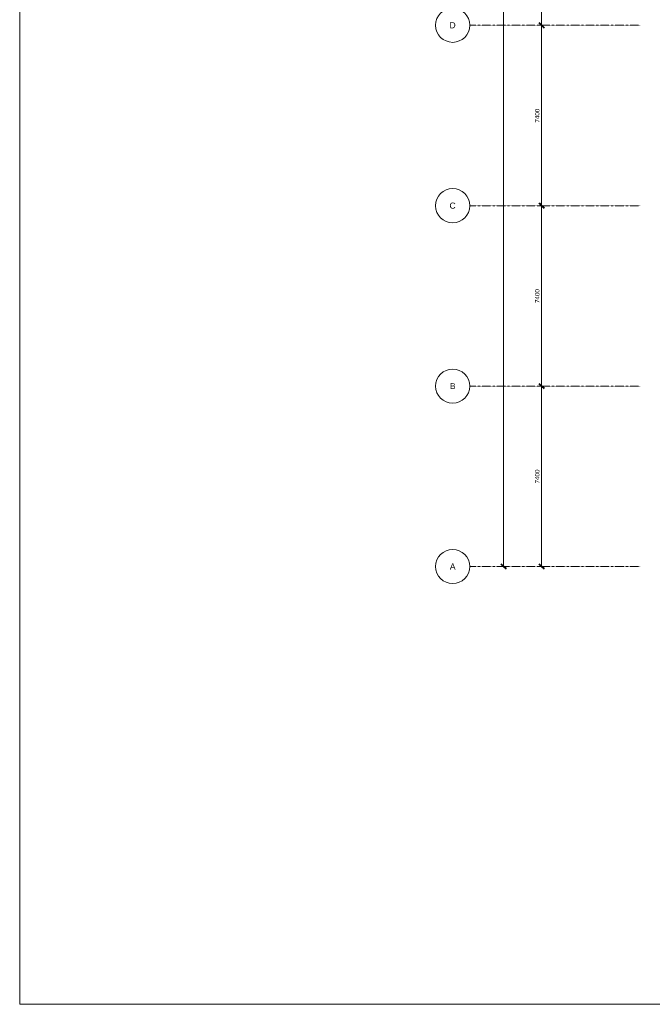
# Model space of a CAD drawing. Header units: millimetres. Extents: x 73705 to 433105, y 109410 to 279410.
# Tile 1 of 90: x 73705 to 99678, y 109410 to 149794. Entities that reach past the tile are written whole.
import ezdxf

# ---------------------------------------------------------------- set-up
doc = ezdxf.new("R2010")
doc.units = ezdxf.units.MM
doc.linetypes.add('Stramienlijn', pattern=[14, 8, -2, 2, -2])
for name, color, linetype, lineweight in [('A-ANNO-DIMS', 211, 'Continuous', 9), ('A-ANNO-DIMS-100', 211, 'Continuous', 9), ('A-DETL', 90, 'Continuous', 9), ('G-ANNO-TEXT', 231, 'Continuous', 9)]:
    doc.layers.add(name, color=color, linetype=linetype, lineweight=lineweight)
doc.styles.add('Arial', font='arial.ttf', dxfattribs={"height": 250})
doc.styles.add('Calibri', font='calibri.ttf', dxfattribs={"height": 180})
doc.dimstyles.new('maatvoering', dxfattribs={"dimscale": 304.8, "dimtxt": 211.922716, "dimasz": 0.656168, "dimexe": 0.328084, "dimexo": 0.0625, "dimgap": 0.065617, "dimtad": 1, "dimdec": 0, "dimzin": 0, "dimdsep": 46, "dimtxsty": 'Calibri', "dimblk1": 'OBLIQUE', "dimblk2": 'OBLIQUE', "dimsah": 1, "dimcen": 0.09, "dimazin": 0, "dimtfac": 1, "dimtdec": 4, "dimtix": 1, "dimtmove": 0, "dimatfit": 3, "dimfxl": 0.82021, "dimfxlon": 1, "dimtvp": 1, "dimtfill": 1, "dimtolj": 1, "dimtzin": 0, "dimarcsym": 2})

# ---------------------------------------------------------------- blocks, each defined once
blk = doc.blocks.new('DIMBLOCK111-BEGANE GROND')
at = {"layer": 'A-ANNO-DIMS-100', "lineweight": 40}
for p, q in [((95133, 156965), (95033, 157065)), ((95133, 156965), (95233, 156865)), ((95133, 149565), (95033, 149665)), ((95133, 149565), (95233, 149465))]:
    blk.add_line(p, q, dxfattribs=at)
at = {"layer": 'A-ANNO-DIMS-100'}
for p, q in [((95133, 156965), (95033, 156965)), ((95133, 156965), (95133, 149565)), ((95133, 156965), (95383, 156965)), ((95133, 149565), (95033, 149565)), ((95133, 149565), (95383, 149565))]:
    blk.add_line(p, q, dxfattribs=at)
at = {"layer": 'A-ANNO-DIMS-100', "color": 0, "insert": (94863, 152973), "char_height": 180, "width": 700.39, "attachment_point": 1, "rotation": 90, "line_spacing_factor": 1.158048, "style": 'Calibri', "bg_fill": 3, "box_fill_scale": 1.25, "bg_fill_color": 256, "bg_fill_true_color": 13158600, "bg_fill_transparency": 0}
blk.add_mtext('7400', dxfattribs=at)
blk = doc.blocks.new('_Oblique')
at = {"color": 0, "linetype": 'ByBlock', "lineweight": -2}
blk.add_line((-0.5, -0.5), (0.5, 0.5), dxfattribs=at)
blk = doc.blocks.new('DIMBLOCK112-BEGANE GROND')
at = {"layer": 'A-ANNO-DIMS-100', "lineweight": 40}
for p, q in [((95133, 149565), (95033, 149665)), ((95133, 149565), (95233, 149465)), ((95133, 142165), (95033, 142265)), ((95133, 142165), (95233, 142065))]:
    blk.add_line(p, q, dxfattribs=at)
at = {"layer": 'A-ANNO-DIMS-100'}
for p, q in [((95133, 149565), (95033, 149565)), ((95133, 149565), (95133, 142165)), ((95133, 149565), (95383, 149565)), ((95133, 142165), (95033, 142165)), ((95133, 142165), (95383, 142165))]:
    blk.add_line(p, q, dxfattribs=at)
at = {"layer": 'A-ANNO-DIMS-100', "color": 0, "insert": (94863, 145573), "char_height": 180, "width": 700.39, "attachment_point": 1, "rotation": 90, "line_spacing_factor": 1.158048, "style": 'Calibri', "bg_fill": 3, "box_fill_scale": 1.25, "bg_fill_color": 256, "bg_fill_true_color": 13158600, "bg_fill_transparency": 0}
blk.add_mtext('7400', dxfattribs=at)
blk = doc.blocks.new('DIMBLOCK113-BEGANE GROND')
at = {"layer": 'A-ANNO-DIMS-100', "lineweight": 40}
for p, q in [((95133, 142165), (95033, 142265)), ((95133, 142165), (95233, 142065)), ((95133, 134765), (95033, 134865)), ((95133, 134765), (95233, 134665))]:
    blk.add_line(p, q, dxfattribs=at)
at = {"layer": 'A-ANNO-DIMS-100'}
for p, q in [((95133, 142165), (95033, 142165)), ((95133, 142165), (95133, 134765)), ((95133, 142165), (95383, 142165)), ((95133, 134765), (95033, 134765)), ((95133, 134765), (95383, 134765))]:
    blk.add_line(p, q, dxfattribs=at)
at = {"layer": 'A-ANNO-DIMS-100', "color": 0, "insert": (94863, 138173), "char_height": 180, "width": 700.39, "attachment_point": 1, "rotation": 90, "line_spacing_factor": 1.158048, "style": 'Calibri', "bg_fill": 3, "box_fill_scale": 1.25, "bg_fill_color": 256, "bg_fill_true_color": 13158600, "bg_fill_transparency": 0}
blk.add_mtext('7400', dxfattribs=at)
blk = doc.blocks.new('DIMBLOCK114-BEGANE GROND')
at = {"layer": 'A-ANNO-DIMS-100', "lineweight": 40}
for p, q in [((95133, 134765), (95033, 134865)), ((95133, 134765), (95233, 134665)), ((95133, 127365), (95033, 127465)), ((95133, 127365), (95233, 127265))]:
    blk.add_line(p, q, dxfattribs=at)
at = {"layer": 'A-ANNO-DIMS-100'}
for p, q in [((95133, 134765), (95033, 134765)), ((95133, 134765), (95133, 127365)), ((95133, 134765), (95383, 134765)), ((95133, 127365), (95033, 127365)), ((95133, 127365), (95383, 127365))]:
    blk.add_line(p, q, dxfattribs=at)
at = {"layer": 'A-ANNO-DIMS-100', "color": 0, "insert": (94863, 130773), "char_height": 180, "width": 700.39, "attachment_point": 1, "rotation": 90, "line_spacing_factor": 1.158048, "style": 'Calibri', "bg_fill": 3, "box_fill_scale": 1.25, "bg_fill_color": 256, "bg_fill_true_color": 13158600, "bg_fill_transparency": 0}
blk.add_mtext('7400', dxfattribs=at)
blk = doc.blocks.new('DIMBLOCK115-BEGANE GROND')
at = {"layer": 'A-ANNO-DIMS-100', "lineweight": 40}
for p, q in [((93571, 179165), (93471, 179265)), ((93571, 179165), (93671, 179065)), ((93571, 127365), (93471, 127465)), ((93571, 127365), (93671, 127265))]:
    blk.add_line(p, q, dxfattribs=at)
at = {"layer": 'A-ANNO-DIMS-100'}
for p, q in [((93571, 179165), (93471, 179165)), ((93571, 179165), (93571, 127365)), ((93571, 179165), (93821, 179165)), ((93571, 127365), (93471, 127365)), ((93571, 127365), (93821, 127365))]:
    blk.add_line(p, q, dxfattribs=at)
at = {"layer": 'A-ANNO-DIMS-100', "color": 0, "insert": (93301, 152900), "char_height": 180, "width": 875.48, "attachment_point": 1, "rotation": 90, "line_spacing_factor": 1.158048, "style": 'Calibri', "bg_fill": 3, "box_fill_scale": 1.25, "bg_fill_color": 256, "bg_fill_true_color": 13158600, "bg_fill_transparency": 0}
blk.add_mtext('51800', dxfattribs=at)

msp = doc.modelspace()

# ---------------------------------------------------------------- linework, layer by layer
at = {"layer": 'A-DETL'}
for p, q in [((73704.8, 109410.2), (73704.8, 194410.2)), ((193504.8, 109410.2), (73704.8, 109410.2))]:
    msp.add_line(p, q, dxfattribs=at)
at = {"layer": 'A-DETL', "linetype": 'Stramienlijn'}
for p, q in [((99181.1, 149565), (92181.1, 149565)), ((99181.1, 142165), (92181.1, 142165)), ((99181.1, 134765), (92181.1, 134765)), ((99181.1, 127365), (92181.1, 127365))]:
    msp.add_line(p, q, dxfattribs=at)
at = {"layer": 'A-DETL'}
for centre in [(91481.1, 149565), (91481.1, 142165), (91481.1, 134765), (91481.1, 127365)]:
    msp.add_circle(centre, 700, dxfattribs=at)

# ---------------------------------------------------------------- texts
at = {"layer": 'G-ANNO-TEXT', "color": 142, "char_height": 250, "attachment_point": 1, "style": 'Arial'}
for s, insert, width in [('D', (91352.6, 149692.7), 304.641), ('C', (91352.6, 142292.7), 304.641), ('B', (91365.8, 134892.7), 280.591), ('A', (91365.8, 127492.7), 280.591)]:
    msp.add_mtext(s, dxfattribs=dict(at, insert=insert, width=width))

# ---------------------------------------------------------------- next in the draw order: dimensions: what is measured, and where the dimension line sits
at = {"layer": 'A-ANNO-DIMS'}
for base, p1, p2, override, picture, middle in [((93571, 127365), (93821, 179165), (93821, 127365), {"dimpost": '<>', "dimfxl": 51800}, 'DIMBLOCK115-BEGANE GROND', (93458.7, 153265)), ((95132.9, 149565), (95382.9, 156965), (95382.9, 149565), {"dimpost": '<>', "dimfxl": 7400}, 'DIMBLOCK111-BEGANE GROND', (95020.6, 153265))]:
    dim = msp.add_linear_dim(base=base, p1=p1, p2=p2, angle=90, dimstyle='maatvoering', override=override, dxfattribs=at)
    dim.commit()
    dim.dimension.update_dxf_attribs({"geometry": picture, "text_midpoint": middle})

# ---------------------------------------------------------------- next in the draw order: dimensions: what is measured, and where the dimension line sits
dim = msp.add_linear_dim(base=(95132.9, 142165), p1=(95382.9, 149565), p2=(95382.9, 142165), angle=90, dimstyle='maatvoering', override={"dimpost": '<>', "dimfxl": 7400}, dxfattribs=at)
dim.commit()
dim.dimension.update_dxf_attribs({"geometry": 'DIMBLOCK112-BEGANE GROND', "text_midpoint": (95020.6, 145865)})

# ---------------------------------------------------------------- next in the draw order: dimensions: what is measured, and where the dimension line sits
dim = msp.add_linear_dim(base=(95132.9, 134765), p1=(95382.9, 142165), p2=(95382.9, 134765), angle=90, dimstyle='maatvoering', override={"dimpost": '<>', "dimfxl": 7400}, dxfattribs=at)
dim.commit()
dim.dimension.update_dxf_attribs({"geometry": 'DIMBLOCK113-BEGANE GROND', "text_midpoint": (95020.6, 138465)})

# ---------------------------------------------------------------- next in the draw order: dimensions: what is measured, and where the dimension line sits
dim = msp.add_linear_dim(base=(95132.9, 127365), p1=(95382.9, 134765), p2=(95382.9, 127365), angle=90, dimstyle='maatvoering', override={"dimpost": '<>', "dimfxl": 7400}, dxfattribs=at)
dim.commit()
dim.dimension.update_dxf_attribs({"geometry": 'DIMBLOCK114-BEGANE GROND', "text_midpoint": (95020.6, 131065)})

doc.saveas('drawing.dxf')
